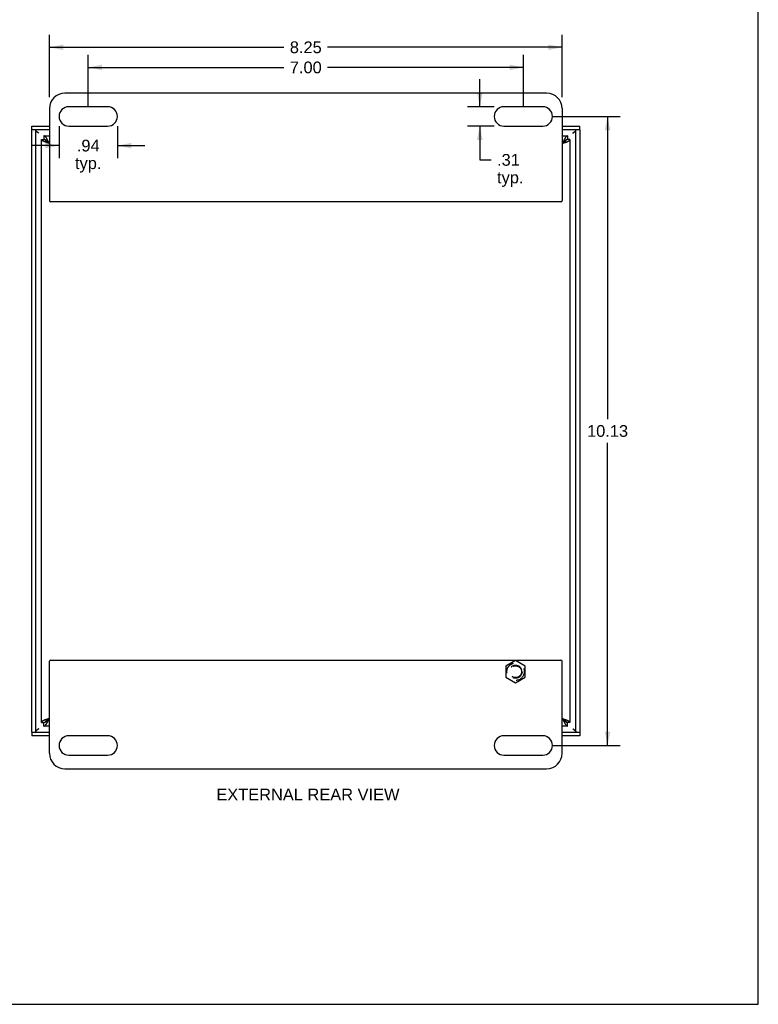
# Model space of a CAD drawing. Header units: inches. Extents: x 0 to 37.8, y 0 to 24.4.
# Tile 5 of 6: x 25.9 to 37.8, y 0 to 15.8. Entities that reach past the tile are written whole.
import ezdxf

# ---------------------------------------------------------------- set-up
doc = ezdxf.new("R2010")
doc.units = ezdxf.units.IN
doc.header["$LTSCALE"] = 2.077778
doc.header["$MEASUREMENT"] = 0
doc.linetypes.add('HIDDEN', pattern=[0.2, 0.1, -0.1])
doc.layers.get('0').update_dxf_attribs({"linetype": 'CONTINUOUS'})
for name, color, linetype in [('06___PRT_ALL_SURFS', 7, 'CONTINUOUS'), ('DEFAULT_2', 8, 'HIDDEN'), ('DIMENSIONS', 7, 'CONTINUOUS')]:
    doc.layers.add(name, color=color, linetype=linetype)
doc.styles.get("Standard").update_dxf_attribs({"font": 'arial.ttf'})
doc.dimstyles.new('DIMSTYLE_2', dxfattribs={"dimtxt": 0.188889, "dimasz": 0.222222, "dimexe": 0.09, "dimexo": 0.07, "dimgap": 0.0425, "dimtad": 0, "dimtih": 1, "dimtoh": 1, "dimzin": 4, "dimdsep": 46, "dimtxsty": 'Standard', "dimblk": '_FILLED', "dimblk1": '_FILLED', "dimblk2": '_FILLED', "dimcen": 0.09, "dimazin": 1, "dimtfac": 1, "dimtofl": 0, "dimtmove": 0, "dimatfit": 3, "dimldrblk": '_FILLED', "dimfxl": 0, "dimtolj": 1, "dimtzin": 4, "dimarcsym": 0})

# ---------------------------------------------------------------- blocks, each defined once
blk = doc.blocks.new('_FILLED')
at = {"color": 0, "linetype": 'ByBlock'}
blk.add_solid([(0, 0), (-1, 0.2), (-1, -0.2)], dxfattribs=at)
blk = doc.blocks.new('*D4')
at = {"layer": 'DIMENSIONS', "color": 2, "linetype": 'Continuous'}
for p, q in [((26.373, 14.603), (26.373, 15.603)), ((34.623, 14.603), (34.623, 15.603)), ((26.373, 15.403), (30.147, 15.403)), ((34.623, 15.403), (30.849, 15.403))]:
    blk.add_line(p, q, dxfattribs=at)
at = {"layer": 'DIMENSIONS', "color": 2, "linetype": 'Continuous', "xscale": 0.2222222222, "yscale": 0.2222222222, "zscale": 0.2222222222, "rotation": 180}
blk.add_blockref('_FILLED', (26.373, 15.403), dxfattribs=at)
at = {"layer": 'DIMENSIONS', "color": 2, "linetype": 'Continuous', "xscale": 0.2222222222, "yscale": 0.2222222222, "zscale": 0.2222222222}
blk.add_blockref('_FILLED', (34.623, 15.403), dxfattribs=at)
at = {"layer": 'DIMENSIONS', "color": 2, "linetype": 'Continuous', "insert": (30.498, 15.498), "char_height": 0.1889, "width": 0.5133, "attachment_point": 2, "line_spacing_factor": 0.9}
blk.add_mtext('8.25', dxfattribs=at)
blk = doc.blocks.new('*D5')
at = {"layer": 'DIMENSIONS', "color": 2, "linetype": 'Continuous'}
for p, q in [((26.529, 14.135), (26.529, 13.621)), ((27.467, 14.135), (27.467, 13.621)), ((26.529, 13.821), (26.085, 13.821)), ((27.467, 13.821), (27.911, 13.821))]:
    blk.add_line(p, q, dxfattribs=at)
at = {"layer": 'DIMENSIONS', "color": 2, "linetype": 'Continuous', "xscale": 0.2222222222, "yscale": 0.2222222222, "zscale": 0.2222222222}
blk.add_blockref('_FILLED', (26.529, 13.821), dxfattribs=at)
at = {"layer": 'DIMENSIONS', "color": 2, "linetype": 'Continuous', "xscale": 0.2222222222, "yscale": 0.2222222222, "zscale": 0.2222222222, "rotation": 180}
blk.add_blockref('_FILLED', (27.467, 13.821), dxfattribs=at)
at = {"layer": 'DIMENSIONS', "color": 2, "linetype": 'Continuous', "insert": (26.998, 13.916), "char_height": 0.1889, "width": 0.42482, "attachment_point": 2, "line_spacing_factor": 0.9}
blk.add_mtext('.94\\Ptyp.', dxfattribs=at)
blk = doc.blocks.new('*D6')
at = {"layer": 'DIMENSIONS', "color": 2, "linetype": 'Continuous'}
for p, q in [((33.298, 14.447), (33.298, 14.891)), ((33.53, 14.447), (33.098, 14.447)), ((33.53, 14.135), (33.098, 14.135)), ((33.298, 14.135), (33.298, 13.592)), ((33.298, 13.592), (33.481, 13.592))]:
    blk.add_line(p, q, dxfattribs=at)
at = {"layer": 'DIMENSIONS', "color": 2, "linetype": 'Continuous', "xscale": 0.2222222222, "yscale": 0.2222222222, "zscale": 0.2222222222}
for p, rotation in [((33.298, 14.447), 270), ((33.298, 14.135), 90)]:
    blk.add_blockref('_FILLED', p, dxfattribs=dict(at, rotation=rotation))
at = {"layer": 'DIMENSIONS', "color": 2, "linetype": 'Continuous', "insert": (33.575, 13.686), "char_height": 0.1889, "width": 0.42482, "attachment_point": 1, "line_spacing_factor": 0.9}
blk.add_mtext('.31\\Ptyp.', dxfattribs=at)
blk = doc.blocks.new('*D10')
at = {"layer": 'DIMENSIONS', "color": 2, "linetype": 'Continuous'}
for p, q in [((34.466, 14.291), (35.553, 14.291)), ((35.353, 14.291), (35.353, 9.417)), ((35.353, 4.166), (35.353, 9.039)), ((34.466, 4.166), (35.553, 4.166))]:
    blk.add_line(p, q, dxfattribs=at)
at = {"layer": 'DIMENSIONS', "color": 2, "linetype": 'Continuous', "xscale": 0.2222222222, "yscale": 0.2222222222, "zscale": 0.2222222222}
for p, rotation in [((35.353, 14.291), 90), ((35.353, 4.166), 270)]:
    blk.add_blockref('_FILLED', p, dxfattribs=dict(at, rotation=rotation))
at = {"layer": 'DIMENSIONS', "color": 2, "linetype": 'Continuous', "insert": (35.353, 9.323), "char_height": 0.1889, "width": 0.66006, "attachment_point": 2, "line_spacing_factor": 0.9}
blk.add_mtext('10.13', dxfattribs=at)
blk = doc.blocks.new('*D11')
at = {"layer": 'DIMENSIONS', "color": 2, "linetype": 'Continuous'}
for p, q in [((26.998, 14.446), (26.998, 15.28)), ((33.998, 14.446), (33.998, 15.28)), ((26.998, 15.08), (30.147, 15.08)), ((33.998, 15.08), (30.849, 15.08))]:
    blk.add_line(p, q, dxfattribs=at)
at = {"layer": 'DIMENSIONS', "color": 2, "linetype": 'Continuous', "xscale": 0.2222222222, "yscale": 0.2222222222, "zscale": 0.2222222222, "rotation": 180}
blk.add_blockref('_FILLED', (26.998, 15.08), dxfattribs=at)
at = {"layer": 'DIMENSIONS', "color": 2, "linetype": 'Continuous', "xscale": 0.2222222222, "yscale": 0.2222222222, "zscale": 0.2222222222}
blk.add_blockref('_FILLED', (33.998, 15.08), dxfattribs=at)
at = {"layer": 'DIMENSIONS', "color": 2, "linetype": 'Continuous', "insert": (30.498, 15.174), "char_height": 0.1889, "width": 0.5133, "attachment_point": 2, "line_spacing_factor": 0.9}
blk.add_mtext('7.00', dxfattribs=at)

msp = doc.modelspace()

# ---------------------------------------------------------------- linework, layer by layer
at = {"color": 7, "linetype": 'Continuous'}
for p, q in [((37.7778, 0), (37.7778, 24.4444)), ((26.0917, 14.0745), (26.0917, 14.1345)), ((34.9042, 14.0745), (34.9042, 14.1345)), ((26.3729, 14.0745), (26.0917, 14.0745)), ((26.1517, 14.0745), (26.1517, 4.382)), ((26.2849, 13.9783), (26.2849, 13.9183)), ((34.9042, 14.0745), (34.6229, 14.0745)), ((34.7109, 13.9783), (34.7109, 13.9183)), ((34.8442, 4.382), (34.8442, 14.0745)), ((26.2479, 13.9183), (26.2849, 13.9183)), ((26.3086, 13.9123), (26.3079, 13.9127)), ((26.3249, 13.8888), (26.3249, 13.9019)), ((26.3506, 13.8776), (26.3489, 13.8794)), ((26.3524, 13.8757), (26.3506, 13.8776)), ((26.3541, 13.8738), (26.3524, 13.8757)), ((26.3559, 13.866), (26.3536, 13.8675)), ((26.3558, 13.8719), (26.3541, 13.8738)), ((26.3575, 13.87), (26.3558, 13.8719)), ((26.3583, 13.8644), (26.3559, 13.866)), ((26.3601, 13.8671), (26.3575, 13.87)), ((26.3607, 13.8629), (26.3583, 13.8644)), ((26.3636, 13.8632), (26.3601, 13.8671)), ((26.3631, 13.8613), (26.3607, 13.8629)), ((26.3679, 13.8583), (26.3631, 13.8613)), ((26.3679, 13.8583), (26.3636, 13.8632)), ((34.634, 13.8651), (34.6279, 13.8583)), ((34.6279, 13.8583), (34.6327, 13.8613)), ((34.6327, 13.8613), (34.6363, 13.8637)), ((34.6366, 13.868), (34.634, 13.8651)), ((34.6363, 13.8637), (34.6387, 13.8652)), ((34.6383, 13.87), (34.6366, 13.868)), ((34.64, 13.8719), (34.6383, 13.87)), ((34.6387, 13.8652), (34.6411, 13.8667)), ((34.6417, 13.8738), (34.64, 13.8719)), ((34.6411, 13.8667), (34.6434, 13.8683)), ((34.6435, 13.8757), (34.6417, 13.8738)), ((34.6434, 13.8683), (34.6458, 13.8698)), ((34.6452, 13.8776), (34.6435, 13.8757)), ((34.6709, 13.9019), (34.6709, 13.8888)), ((34.6879, 13.9127), (34.6872, 13.9123)), ((34.7479, 13.9183), (34.7109, 13.9183)), ((26.3619, 4.5914), (26.3679, 4.5983)), ((26.3679, 4.5983), (26.3631, 4.5952)), ((34.6279, 4.5983), (34.6327, 4.5952)), ((34.6279, 4.5983), (34.6322, 4.5934)), ((26.2479, 4.5383), (26.2849, 4.5383)), ((26.2849, 4.4783), (26.2849, 4.5383)), ((26.3079, 4.5439), (26.3086, 4.5442)), ((26.3249, 4.5547), (26.3249, 4.5677)), ((26.3524, 4.5883), (26.3501, 4.5867)), ((26.3506, 4.579), (26.3524, 4.5808)), ((26.3547, 4.5898), (26.3524, 4.5883)), ((26.3524, 4.5808), (26.3541, 4.5827)), ((26.3541, 4.5827), (26.3558, 4.5846)), ((26.3571, 4.5913), (26.3547, 4.5898)), ((26.3558, 4.5846), (26.3575, 4.5866)), ((26.3595, 4.5929), (26.3571, 4.5913)), ((26.3575, 4.5866), (26.3593, 4.5885)), ((26.3593, 4.5885), (26.3619, 4.5914)), ((26.3631, 4.5952), (26.3595, 4.5929)), ((34.6322, 4.5934), (34.6357, 4.5895)), ((34.6327, 4.5952), (34.6351, 4.5937)), ((34.6351, 4.5937), (34.6375, 4.5921)), ((34.6357, 4.5895), (34.6383, 4.5866)), ((34.6375, 4.5921), (34.6399, 4.5906)), ((34.6383, 4.5866), (34.64, 4.5846)), ((34.6399, 4.5906), (34.6423, 4.589)), ((34.64, 4.5846), (34.6417, 4.5827)), ((34.6417, 4.5827), (34.6435, 4.5808)), ((34.6435, 4.5808), (34.6452, 4.579)), ((34.6452, 4.579), (34.6469, 4.5771)), ((34.6709, 4.5677), (34.6709, 4.5547)), ((34.6872, 4.5442), (34.6879, 4.5439)), ((34.7479, 4.5383), (34.7109, 4.5383)), ((34.7109, 4.4783), (34.7109, 4.5383)), ((26.0917, 4.382), (26.3729, 4.382)), ((26.0917, 4.382), (26.0917, 4.322)), ((34.6229, 4.382), (34.9042, 4.382)), ((34.9042, 4.382), (34.9042, 4.322)), ((0, 0), (37.7778, 0))]:
    msp.add_line(p, q, dxfattribs=at)
at = {"color": 3, "linetype": 'Continuous'}
for p, q in [((34.3729, 14.6658), (26.6229, 14.6658)), ((27.3104, 14.447), (26.6854, 14.447)), ((34.3104, 14.447), (33.6854, 14.447)), ((26.3729, 14.4158), (26.3729, 12.9358)), ((34.6229, 14.4158), (34.6229, 12.9358)), ((26.0917, 14.1345), (26.3729, 14.1345)), ((26.6854, 14.1345), (27.3104, 14.1345)), ((33.6854, 14.1345), (34.3104, 14.1345)), ((34.6229, 14.1345), (34.9042, 14.1345)), ((26.0917, 4.382), (26.0917, 14.0745)), ((26.2849, 13.9783), (26.3729, 13.9783)), ((34.6229, 13.9783), (34.7109, 13.9783)), ((34.9042, 14.0745), (34.9042, 4.382)), ((26.2479, 4.5383), (26.2479, 13.9183)), ((26.3301, 13.8705), (26.3265, 13.8717)), ((26.3338, 13.8693), (26.3301, 13.8705)), ((26.3375, 13.8681), (26.3338, 13.8693)), ((26.3412, 13.8668), (26.3375, 13.8681)), ((26.345, 13.8656), (26.3412, 13.8668)), ((26.3488, 13.8644), (26.345, 13.8656)), ((26.3526, 13.8632), (26.3488, 13.8644)), ((26.3541, 13.8893), (26.3524, 13.8931)), ((26.3583, 13.8613), (26.3526, 13.8632)), ((26.3558, 13.8855), (26.3541, 13.8893)), ((26.3575, 13.8817), (26.3558, 13.8855)), ((26.3593, 13.8778), (26.3575, 13.8817)), ((26.3679, 13.8583), (26.3583, 13.8613)), ((26.3619, 13.872), (26.3593, 13.8778)), ((26.3653, 13.8642), (26.3619, 13.872)), ((26.3679, 13.8583), (26.3653, 13.8642)), ((34.6331, 13.87), (34.6279, 13.8583)), ((34.6357, 13.8759), (34.6331, 13.87)), ((34.6374, 13.8797), (34.6357, 13.8759)), ((34.6392, 13.8836), (34.6374, 13.8797)), ((34.6409, 13.8874), (34.6392, 13.8836)), ((34.6394, 13.8619), (34.6471, 13.8644)), ((34.6471, 13.8644), (34.6527, 13.8662)), ((34.6527, 13.8662), (34.6565, 13.8675)), ((34.6565, 13.8675), (34.6602, 13.8687)), ((34.6602, 13.8687), (34.6639, 13.8699)), ((34.6639, 13.8699), (34.6675, 13.8711)), ((34.6675, 13.8711), (34.6712, 13.8723)), ((34.6712, 13.8723), (34.6747, 13.8736)), ((34.7479, 13.9183), (34.7479, 4.5383)), ((34.6029, 12.9158), (26.3929, 12.9158)), ((26.3729, 4.0408), (26.3729, 5.5208)), ((26.3929, 5.5408), (34.6029, 5.5408)), ((34.6229, 4.0408), (34.6229, 5.5208)), ((26.3627, 4.5865), (26.367, 4.5963)), ((26.367, 4.5963), (26.3679, 4.5983)), ((34.6279, 4.5983), (34.6298, 4.5977)), ((34.6279, 4.5983), (34.6305, 4.5924)), ((34.6298, 4.5977), (34.6375, 4.5952)), ((26.3729, 4.4783), (26.2849, 4.4783)), ((26.3247, 4.5842), (26.3211, 4.583)), ((26.3283, 4.5854), (26.3247, 4.5842)), ((26.3319, 4.5866), (26.3283, 4.5854)), ((26.3356, 4.5879), (26.3319, 4.5866)), ((26.3393, 4.5891), (26.3356, 4.5879)), ((26.3431, 4.5903), (26.3393, 4.5891)), ((26.3488, 4.5921), (26.3431, 4.5903)), ((26.3564, 4.5946), (26.3488, 4.5921)), ((26.3549, 4.5691), (26.3567, 4.5729)), ((26.3567, 4.5729), (26.3584, 4.5768)), ((26.3584, 4.5768), (26.3601, 4.5807)), ((26.3601, 4.5807), (26.3627, 4.5865)), ((34.7109, 4.4783), (34.6229, 4.4783)), ((34.6305, 4.5924), (34.634, 4.5846)), ((34.634, 4.5846), (34.6366, 4.5787)), ((34.6366, 4.5787), (34.6383, 4.5749)), ((34.6375, 4.5952), (34.6433, 4.5934)), ((34.6383, 4.5749), (34.64, 4.571)), ((34.64, 4.571), (34.6417, 4.5672)), ((34.6417, 4.5672), (34.6435, 4.5634)), ((34.6433, 4.5934), (34.6471, 4.5921)), ((34.6471, 4.5921), (34.6509, 4.5909)), ((34.6509, 4.5909), (34.6546, 4.5897)), ((34.6546, 4.5897), (34.6584, 4.5885)), ((34.6584, 4.5885), (34.6621, 4.5872)), ((34.6621, 4.5872), (34.6657, 4.586)), ((34.6657, 4.586), (34.6694, 4.5848)), ((26.3729, 4.322), (26.0917, 4.322)), ((27.3104, 4.322), (26.6854, 4.322)), ((34.3104, 4.322), (33.6854, 4.322)), ((34.9042, 4.322), (34.6229, 4.322)), ((26.6854, 4.0095), (27.3104, 4.0095)), ((33.6854, 4.0095), (34.3104, 4.0095)), ((26.6229, 3.7908), (34.3729, 3.7908))]:
    msp.add_line(p, q, dxfattribs=at)
at = {"color": 7, "linetype": 'Continuous'}
for points in [[(26.1694, 14.0463), (26.1669, 14.0485), (26.1646, 14.0507), (26.1624, 14.0529), (26.1604, 14.055), (26.1586, 14.0572), (26.157, 14.0593), (26.1556, 14.0615), (26.1544, 14.0637), (26.1534, 14.0658), (26.1527, 14.068), (26.1521, 14.0702), (26.1518, 14.0724), (26.1517, 14.0745)], [(26.1685, 14.0472), (26.1701, 14.0461), (26.1738, 14.0437), (26.1775, 14.0412), (26.1813, 14.0386), (26.185, 14.036), (26.1887, 14.0333), (26.1925, 14.0307), (26.1962, 14.028), (26.1999, 14.0252), (26.2037, 14.0225)], [(26.2037, 14.0225), (26.2003, 14.0247), (26.1969, 14.0268), (26.1935, 14.029), (26.1902, 14.0312), (26.1869, 14.0334), (26.1837, 14.0355), (26.1807, 14.0377), (26.1777, 14.0398), (26.1748, 14.042), (26.172, 14.0442), (26.1694, 14.0463)], [(34.7922, 14.0225), (34.7959, 14.0252), (34.7996, 14.028), (34.8034, 14.0307), (34.8071, 14.0333), (34.8108, 14.036), (34.8146, 14.0386), (34.8183, 14.0412), (34.822, 14.0437), (34.8258, 14.0461), (34.8274, 14.0472)], [(34.7922, 14.0225), (34.7955, 14.0247), (34.7989, 14.0268), (34.8023, 14.029), (34.8056, 14.0312), (34.8089, 14.0334), (34.8121, 14.0355), (34.8152, 14.0377), (34.8182, 14.0398), (34.821, 14.042), (34.8238, 14.0442), (34.8264, 14.0463)], [(34.8264, 14.0463), (34.8289, 14.0485), (34.8313, 14.0507), (34.8334, 14.0529), (34.8354, 14.055), (34.8372, 14.0572), (34.8388, 14.0593), (34.8402, 14.0615), (34.8414, 14.0637), (34.8424, 14.0658), (34.8432, 14.068), (34.8437, 14.0702), (34.8441, 14.0724), (34.8442, 14.0745)], [(26.3079, 13.9127), (26.3074, 13.9129), (26.3065, 13.9133), (26.3057, 13.9137), (26.3048, 13.9141), (26.3039, 13.9144), (26.3031, 13.9148), (26.3022, 13.9151), (26.3013, 13.9154), (26.3005, 13.9157), (26.2996, 13.916), (26.2987, 13.9162), (26.2979, 13.9165), (26.297, 13.9167), (26.2962, 13.9169), (26.2953, 13.9171), (26.2944, 13.9173), (26.2936, 13.9175), (26.2927, 13.9176), (26.2918, 13.9178), (26.291, 13.9179), (26.2901, 13.918), (26.2892, 13.9181), (26.2884, 13.9181), (26.2875, 13.9182), (26.2866, 13.9182), (26.2858, 13.9183), (26.2849, 13.9183)], [(26.3489, 13.8794), (26.348, 13.8803), (26.3472, 13.8812), (26.3463, 13.8821), (26.3454, 13.883), (26.3446, 13.8839), (26.3437, 13.8848), (26.3428, 13.8857), (26.342, 13.8865), (26.3411, 13.8874), (26.3402, 13.8883), (26.3394, 13.8891), (26.3385, 13.89), (26.3377, 13.8908), (26.3368, 13.8916), (26.3359, 13.8924), (26.3351, 13.8932), (26.3342, 13.894), (26.3333, 13.8948), (26.3325, 13.8956), (26.3316, 13.8963), (26.3307, 13.8971), (26.3299, 13.8978), (26.329, 13.8986), (26.3281, 13.8993), (26.3273, 13.9), (26.3264, 13.9007), (26.3255, 13.9014), (26.3247, 13.9021), (26.3238, 13.9027), (26.323, 13.9034), (26.3221, 13.904), (26.3212, 13.9046), (26.3204, 13.9053), (26.3195, 13.9059), (26.3186, 13.9065), (26.3178, 13.907), (26.3169, 13.9076), (26.316, 13.9082), (26.3152, 13.9087), (26.3143, 13.9092), (26.3134, 13.9097), (26.3126, 13.9102), (26.3117, 13.9107), (26.3109, 13.9112), (26.31, 13.9116), (26.3091, 13.9121), (26.3086, 13.9123)], [(26.3536, 13.8675), (26.3512, 13.869), (26.3501, 13.8698), (26.3489, 13.8706), (26.3478, 13.8713), (26.3466, 13.8721), (26.3455, 13.8729), (26.3444, 13.8737), (26.3433, 13.8744), (26.3422, 13.8752), (26.3411, 13.876), (26.34, 13.8767), (26.339, 13.8775), (26.3379, 13.8783), (26.3369, 13.879), (26.3358, 13.8798), (26.3348, 13.8806), (26.3338, 13.8813), (26.3328, 13.8821), (26.3319, 13.8829), (26.3309, 13.8837), (26.33, 13.8844), (26.329, 13.8852), (26.3281, 13.886), (26.3272, 13.8867), (26.3263, 13.8875), (26.3255, 13.8883), (26.3246, 13.889), (26.3238, 13.8898), (26.323, 13.8906), (26.3222, 13.8913), (26.3214, 13.8921), (26.3207, 13.8929), (26.3199, 13.8937), (26.3192, 13.8944), (26.3185, 13.8952), (26.3179, 13.896), (26.3172, 13.8967), (26.3166, 13.8975), (26.316, 13.8983), (26.3154, 13.899), (26.3148, 13.8998), (26.3142, 13.9006), (26.3137, 13.9013), (26.3132, 13.9021), (26.3127, 13.9029), (26.3123, 13.9037), (26.3118, 13.9044), (26.3114, 13.9052), (26.311, 13.906), (26.3106, 13.9067), (26.3103, 13.9075), (26.31, 13.9083), (26.3097, 13.909), (26.3094, 13.9098), (26.3091, 13.9106), (26.3089, 13.9113), (26.3087, 13.9121), (26.3086, 13.9123)], [(34.6872, 13.9123), (34.6867, 13.9121), (34.6858, 13.9116), (34.685, 13.9112), (34.6841, 13.9107), (34.6832, 13.9102), (34.6824, 13.9097), (34.6815, 13.9092), (34.6807, 13.9087), (34.6798, 13.9082), (34.6789, 13.9076), (34.6781, 13.907), (34.6772, 13.9065), (34.6763, 13.9059), (34.6755, 13.9053), (34.6746, 13.9046), (34.6737, 13.904), (34.6729, 13.9034), (34.672, 13.9027), (34.6711, 13.9021), (34.6703, 13.9014), (34.6694, 13.9007), (34.6685, 13.9), (34.6677, 13.8993), (34.6668, 13.8986), (34.666, 13.8978), (34.6651, 13.8971), (34.6642, 13.8963), (34.6634, 13.8956), (34.6625, 13.8948), (34.6616, 13.894), (34.6608, 13.8932), (34.6599, 13.8924), (34.659, 13.8916), (34.6582, 13.8908), (34.6573, 13.89), (34.6564, 13.8891), (34.6556, 13.8883), (34.6547, 13.8874), (34.6539, 13.8865), (34.653, 13.8857), (34.6521, 13.8848), (34.6513, 13.8839), (34.6504, 13.883), (34.6495, 13.8821), (34.6487, 13.8812), (34.6478, 13.8803), (34.6469, 13.8794), (34.6452, 13.8776)], [(34.6458, 13.8698), (34.6469, 13.8706), (34.6481, 13.8713), (34.6492, 13.8721), (34.6503, 13.8729), (34.6514, 13.8737), (34.6525, 13.8744), (34.6536, 13.8752), (34.6547, 13.876), (34.6558, 13.8767), (34.6569, 13.8775), (34.6579, 13.8783), (34.659, 13.879), (34.66, 13.8798), (34.661, 13.8806), (34.662, 13.8813), (34.663, 13.8821), (34.664, 13.8829), (34.6649, 13.8837), (34.6659, 13.8844), (34.6668, 13.8852), (34.6677, 13.886), (34.6686, 13.8867), (34.6695, 13.8875), (34.6703, 13.8883), (34.6712, 13.889), (34.672, 13.8898), (34.6728, 13.8906), (34.6736, 13.8913), (34.6744, 13.8921), (34.6751, 13.8929), (34.6759, 13.8937), (34.6766, 13.8944), (34.6773, 13.8952), (34.678, 13.896), (34.6786, 13.8967), (34.6793, 13.8975), (34.6799, 13.8983), (34.6805, 13.899), (34.681, 13.8998), (34.6816, 13.9006), (34.6821, 13.9013), (34.6826, 13.9021), (34.6831, 13.9029), (34.6836, 13.9037), (34.684, 13.9044), (34.6844, 13.9052), (34.6848, 13.906), (34.6852, 13.9067), (34.6855, 13.9075), (34.6859, 13.9083), (34.6862, 13.909), (34.6864, 13.9098), (34.6867, 13.9106), (34.6869, 13.9113), (34.6871, 13.9121), (34.6872, 13.9123)], [(34.7109, 13.9183), (34.71, 13.9183), (34.7092, 13.9182), (34.7083, 13.9182), (34.7075, 13.9181), (34.7066, 13.9181), (34.7057, 13.918), (34.7049, 13.9179), (34.704, 13.9178), (34.7031, 13.9176), (34.7023, 13.9175), (34.7014, 13.9173), (34.7005, 13.9171), (34.6997, 13.9169), (34.6988, 13.9167), (34.6979, 13.9165), (34.6971, 13.9162), (34.6962, 13.916), (34.6954, 13.9157), (34.6945, 13.9154), (34.6936, 13.9151), (34.6928, 13.9148), (34.6919, 13.9144), (34.691, 13.9141), (34.6902, 13.9137), (34.6893, 13.9133), (34.6884, 13.9129), (34.6879, 13.9127)], [(26.2849, 4.5383), (26.2858, 4.5383), (26.2866, 4.5383), (26.2875, 4.5383), (26.2884, 4.5384), (26.2892, 4.5385), (26.2901, 4.5386), (26.291, 4.5387), (26.2918, 4.5388), (26.2927, 4.5389), (26.2936, 4.5391), (26.2944, 4.5392), (26.2953, 4.5394), (26.2962, 4.5396), (26.297, 4.5398), (26.2979, 4.5401), (26.2987, 4.5403), (26.2996, 4.5406), (26.3005, 4.5408), (26.3013, 4.5411), (26.3022, 4.5415), (26.3031, 4.5418), (26.3039, 4.5421), (26.3048, 4.5425), (26.3057, 4.5428), (26.3065, 4.5432), (26.3074, 4.5436), (26.3079, 4.5439)], [(26.3501, 4.5867), (26.3489, 4.586), (26.3478, 4.5852), (26.3466, 4.5844), (26.3455, 4.5837), (26.3444, 4.5829), (26.3433, 4.5821), (26.3422, 4.5813), (26.3411, 4.5806), (26.34, 4.5798), (26.339, 4.579), (26.3379, 4.5783), (26.3369, 4.5775), (26.3358, 4.5767), (26.3348, 4.576), (26.3338, 4.5752), (26.3328, 4.5744), (26.3319, 4.5737), (26.3309, 4.5729), (26.33, 4.5721), (26.329, 4.5713), (26.3281, 4.5706), (26.3272, 4.5698), (26.3263, 4.569), (26.3255, 4.5683), (26.3246, 4.5675), (26.3238, 4.5667), (26.323, 4.566), (26.3222, 4.5652), (26.3214, 4.5644), (26.3207, 4.5637), (26.3199, 4.5629), (26.3192, 4.5621), (26.3185, 4.5613), (26.3179, 4.5606), (26.3172, 4.5598), (26.3166, 4.559), (26.316, 4.5583), (26.3154, 4.5575), (26.3148, 4.5567), (26.3142, 4.556), (26.3137, 4.5552), (26.3132, 4.5544), (26.3127, 4.5537), (26.3123, 4.5529), (26.3118, 4.5521), (26.3114, 4.5513), (26.311, 4.5506), (26.3106, 4.5498), (26.3103, 4.549), (26.31, 4.5483), (26.3097, 4.5475), (26.3094, 4.5467), (26.3091, 4.546), (26.3089, 4.5452), (26.3087, 4.5444), (26.3086, 4.5442)], [(26.3086, 4.5442), (26.3091, 4.5445), (26.31, 4.5449), (26.3109, 4.5454), (26.3117, 4.5458), (26.3126, 4.5463), (26.3134, 4.5468), (26.3143, 4.5473), (26.3152, 4.5478), (26.316, 4.5484), (26.3169, 4.5489), (26.3178, 4.5495), (26.3186, 4.5501), (26.3195, 4.5507), (26.3204, 4.5513), (26.3212, 4.5519), (26.3221, 4.5525), (26.323, 4.5532), (26.3238, 4.5538), (26.3247, 4.5545), (26.3255, 4.5552), (26.3264, 4.5558), (26.3273, 4.5565), (26.3281, 4.5573), (26.329, 4.558), (26.3299, 4.5587), (26.3307, 4.5594), (26.3316, 4.5602), (26.3325, 4.561), (26.3333, 4.5617), (26.3342, 4.5625), (26.3351, 4.5633), (26.3359, 4.5641), (26.3368, 4.5649), (26.3377, 4.5658), (26.3385, 4.5666), (26.3394, 4.5674), (26.3402, 4.5683), (26.3411, 4.5691), (26.342, 4.57), (26.3428, 4.5709), (26.3437, 4.5717), (26.3446, 4.5726), (26.3454, 4.5735), (26.3463, 4.5744), (26.3472, 4.5753), (26.348, 4.5762), (26.3489, 4.5771), (26.3506, 4.579)], [(34.6423, 4.589), (34.6446, 4.5875), (34.6458, 4.5867), (34.6469, 4.586), (34.6481, 4.5852), (34.6492, 4.5844), (34.6503, 4.5837), (34.6514, 4.5829), (34.6525, 4.5821), (34.6536, 4.5813), (34.6547, 4.5806), (34.6558, 4.5798), (34.6569, 4.579), (34.6579, 4.5783), (34.659, 4.5775), (34.66, 4.5767), (34.661, 4.576), (34.662, 4.5752), (34.663, 4.5744), (34.664, 4.5737), (34.6649, 4.5729), (34.6659, 4.5721), (34.6668, 4.5713), (34.6677, 4.5706), (34.6686, 4.5698), (34.6695, 4.569), (34.6703, 4.5683), (34.6712, 4.5675), (34.672, 4.5667), (34.6728, 4.566), (34.6736, 4.5652), (34.6744, 4.5644), (34.6751, 4.5637), (34.6759, 4.5629), (34.6766, 4.5621), (34.6773, 4.5613), (34.678, 4.5606), (34.6786, 4.5598), (34.6793, 4.559), (34.6799, 4.5583), (34.6805, 4.5575), (34.681, 4.5567), (34.6816, 4.556), (34.6821, 4.5552), (34.6826, 4.5544), (34.6831, 4.5537), (34.6836, 4.5529), (34.684, 4.5521), (34.6844, 4.5513), (34.6848, 4.5506), (34.6852, 4.5498), (34.6855, 4.549), (34.6859, 4.5483), (34.6862, 4.5475), (34.6864, 4.5467), (34.6867, 4.546), (34.6869, 4.5452), (34.6871, 4.5444), (34.6872, 4.5442)], [(34.6469, 4.5771), (34.6478, 4.5762), (34.6487, 4.5753), (34.6495, 4.5744), (34.6504, 4.5735), (34.6513, 4.5726), (34.6521, 4.5717), (34.653, 4.5709), (34.6539, 4.57), (34.6547, 4.5691), (34.6556, 4.5683), (34.6564, 4.5674), (34.6573, 4.5666), (34.6582, 4.5658), (34.659, 4.5649), (34.6599, 4.5641), (34.6608, 4.5633), (34.6616, 4.5625), (34.6625, 4.5617), (34.6634, 4.561), (34.6642, 4.5602), (34.6651, 4.5594), (34.666, 4.5587), (34.6668, 4.558), (34.6677, 4.5573), (34.6685, 4.5565), (34.6694, 4.5558), (34.6703, 4.5552), (34.6711, 4.5545), (34.672, 4.5538), (34.6729, 4.5532), (34.6737, 4.5525), (34.6746, 4.5519), (34.6755, 4.5513), (34.6763, 4.5507), (34.6772, 4.5501), (34.6781, 4.5495), (34.6789, 4.5489), (34.6798, 4.5484), (34.6807, 4.5478), (34.6815, 4.5473), (34.6824, 4.5468), (34.6832, 4.5463), (34.6841, 4.5458), (34.685, 4.5454), (34.6858, 4.5449), (34.6867, 4.5445), (34.6872, 4.5442)], [(34.6879, 4.5439), (34.6884, 4.5436), (34.6893, 4.5432), (34.6902, 4.5428), (34.691, 4.5425), (34.6919, 4.5421), (34.6928, 4.5418), (34.6936, 4.5415), (34.6945, 4.5411), (34.6954, 4.5408), (34.6962, 4.5406), (34.6971, 4.5403), (34.6979, 4.5401), (34.6988, 4.5398), (34.6997, 4.5396), (34.7005, 4.5394), (34.7014, 4.5392), (34.7023, 4.5391), (34.7031, 4.5389), (34.704, 4.5388), (34.7049, 4.5387), (34.7057, 4.5386), (34.7066, 4.5385), (34.7075, 4.5384), (34.7083, 4.5383), (34.7092, 4.5383), (34.71, 4.5383), (34.7109, 4.5383)], [(26.1694, 4.4102), (26.1669, 4.408), (26.1646, 4.4058), (26.1624, 4.4037), (26.1604, 4.4015), (26.1586, 4.3993), (26.157, 4.3972), (26.1556, 4.395), (26.1544, 4.3929), (26.1534, 4.3907), (26.1527, 4.3885), (26.1521, 4.3863), (26.1518, 4.3842), (26.1517, 4.382)], [(26.2037, 4.434), (26.1999, 4.4313), (26.1962, 4.4286), (26.1925, 4.4259), (26.1887, 4.4232), (26.185, 4.4206), (26.1813, 4.4179), (26.1775, 4.4154), (26.1738, 4.4129), (26.1701, 4.4104), (26.1685, 4.4094)], [(26.2037, 4.434), (26.2003, 4.4319), (26.1969, 4.4297), (26.1935, 4.4275), (26.1902, 4.4253), (26.1869, 4.4232), (26.1837, 4.421), (26.1807, 4.4188), (26.1777, 4.4167), (26.1748, 4.4145), (26.172, 4.4124), (26.1694, 4.4102)], [(34.7922, 4.434), (34.7955, 4.4319), (34.7989, 4.4297), (34.8023, 4.4275), (34.8056, 4.4253), (34.8089, 4.4232), (34.8121, 4.421), (34.8152, 4.4188), (34.8182, 4.4167), (34.821, 4.4145), (34.8238, 4.4124), (34.8264, 4.4102)], [(34.8274, 4.4094), (34.8258, 4.4104), (34.822, 4.4129), (34.8183, 4.4154), (34.8146, 4.4179), (34.8108, 4.4206), (34.8071, 4.4232), (34.8034, 4.4259), (34.7996, 4.4286), (34.7959, 4.4313), (34.7922, 4.434)], [(34.8264, 4.4102), (34.8289, 4.408), (34.8313, 4.4058), (34.8334, 4.4037), (34.8354, 4.4015), (34.8372, 4.3993), (34.8388, 4.3972), (34.8402, 4.395), (34.8414, 4.3929), (34.8424, 4.3907), (34.8432, 4.3885), (34.8437, 4.3863), (34.8441, 4.3842), (34.8442, 4.382)]]:
    msp.add_lwpolyline(points, dxfattribs=at)
at = {"color": 3, "linetype": 'Continuous'}
for points in [[(26.3524, 13.8931), (26.3515, 13.895), (26.3506, 13.8968), (26.3498, 13.8987), (26.3489, 13.9005), (26.348, 13.9024), (26.3472, 13.9042), (26.3463, 13.906), (26.3454, 13.9078), (26.3446, 13.9096), (26.3437, 13.9113), (26.3428, 13.9131), (26.342, 13.9148), (26.3411, 13.9166), (26.3402, 13.9183), (26.3394, 13.92), (26.3385, 13.9216), (26.3377, 13.9233), (26.3368, 13.9249), (26.3359, 13.9266), (26.3351, 13.9282), (26.3342, 13.9297), (26.3333, 13.9313), (26.3325, 13.9329), (26.3316, 13.9344), (26.3307, 13.9359), (26.3299, 13.9374), (26.329, 13.9389), (26.3281, 13.9403), (26.3273, 13.9417), (26.3264, 13.9431), (26.3255, 13.9445), (26.3247, 13.9459), (26.3238, 13.9472), (26.323, 13.9485), (26.3221, 13.9498), (26.3212, 13.951), (26.3204, 13.9523), (26.3195, 13.9535), (26.3186, 13.9547), (26.3178, 13.9558), (26.3169, 13.9569), (26.316, 13.958), (26.3152, 13.9591), (26.3143, 13.9602), (26.3134, 13.9612), (26.3126, 13.9622), (26.3117, 13.9632), (26.3109, 13.9641), (26.31, 13.965), (26.3091, 13.9659), (26.3083, 13.9667), (26.3074, 13.9676), (26.3065, 13.9684), (26.3057, 13.9691), (26.3048, 13.9699), (26.3039, 13.9706), (26.3031, 13.9713), (26.3022, 13.9719), (26.3013, 13.9725), (26.3005, 13.9731), (26.2996, 13.9737), (26.2987, 13.9742), (26.2979, 13.9747), (26.297, 13.9751), (26.2962, 13.9756), (26.2953, 13.976), (26.2944, 13.9763), (26.2936, 13.9767), (26.2927, 13.977), (26.2918, 13.9772), (26.291, 13.9775), (26.2901, 13.9777), (26.2892, 13.9779), (26.2884, 13.978), (26.2875, 13.9781), (26.2866, 13.9782), (26.2858, 13.9783), (26.2849, 13.9783)], [(34.7109, 13.9783), (34.71, 13.9783), (34.7092, 13.9782), (34.7083, 13.9781), (34.7075, 13.978), (34.7066, 13.9779), (34.7057, 13.9777), (34.7049, 13.9775), (34.704, 13.9772), (34.7031, 13.977), (34.7023, 13.9767), (34.7014, 13.9763), (34.7005, 13.976), (34.6997, 13.9756), (34.6988, 13.9751), (34.6979, 13.9747), (34.6971, 13.9742), (34.6962, 13.9737), (34.6954, 13.9731), (34.6945, 13.9725), (34.6936, 13.9719), (34.6928, 13.9713), (34.6919, 13.9706), (34.691, 13.9699), (34.6902, 13.9691), (34.6893, 13.9684), (34.6884, 13.9676), (34.6876, 13.9667), (34.6867, 13.9659), (34.6858, 13.965), (34.685, 13.9641), (34.6841, 13.9632), (34.6832, 13.9622), (34.6824, 13.9612), (34.6815, 13.9602), (34.6807, 13.9591), (34.6798, 13.958), (34.6789, 13.9569), (34.6781, 13.9558), (34.6772, 13.9547), (34.6763, 13.9535), (34.6755, 13.9523), (34.6746, 13.951), (34.6737, 13.9498), (34.6729, 13.9485), (34.672, 13.9472), (34.6711, 13.9458), (34.6703, 13.9445), (34.6694, 13.9431), (34.6685, 13.9417), (34.6677, 13.9403), (34.6668, 13.9389), (34.666, 13.9374), (34.6651, 13.9359), (34.6642, 13.9344), (34.6634, 13.9329), (34.6625, 13.9313), (34.6616, 13.9297), (34.6608, 13.9282), (34.6599, 13.9266), (34.659, 13.9249), (34.6582, 13.9233), (34.6573, 13.9216), (34.6564, 13.92), (34.6556, 13.9183), (34.6547, 13.9166), (34.6539, 13.9148), (34.653, 13.9131), (34.6521, 13.9113), (34.6513, 13.9096), (34.6504, 13.9078), (34.6495, 13.906), (34.6487, 13.9042), (34.6478, 13.9024), (34.6469, 13.9005), (34.6461, 13.8987), (34.6452, 13.8968), (34.6443, 13.895), (34.6435, 13.8931), (34.6426, 13.8912), (34.6409, 13.8874)], [(26.3265, 13.8717), (26.3229, 13.873), (26.3211, 13.8736), (26.3193, 13.8742), (26.3176, 13.8748), (26.3158, 13.8754), (26.3141, 13.876), (26.3124, 13.8766), (26.3107, 13.8772), (26.309, 13.8779), (26.3074, 13.8785), (26.3057, 13.8791), (26.3041, 13.8797), (26.3024, 13.8803), (26.3008, 13.8809), (26.2993, 13.8815), (26.2977, 13.8821), (26.2961, 13.8828), (26.2946, 13.8834), (26.2931, 13.884), (26.2916, 13.8846), (26.2901, 13.8852), (26.2887, 13.8858), (26.2872, 13.8864), (26.2858, 13.887), (26.2844, 13.8877), (26.2831, 13.8883), (26.2817, 13.8889), (26.2804, 13.8895), (26.2791, 13.8901), (26.2778, 13.8907), (26.2765, 13.8913), (26.2753, 13.8919), (26.2741, 13.8926), (26.2729, 13.8932), (26.2717, 13.8938), (26.2706, 13.8944), (26.2695, 13.895), (26.2684, 13.8956), (26.2673, 13.8962), (26.2663, 13.8968), (26.2653, 13.8975), (26.2643, 13.8981), (26.2634, 13.8987), (26.2624, 13.8993), (26.2615, 13.8999), (26.2606, 13.9005), (26.2598, 13.9011), (26.259, 13.9017), (26.2582, 13.9023), (26.2574, 13.903), (26.2567, 13.9036), (26.256, 13.9042), (26.2553, 13.9048), (26.2546, 13.9054), (26.254, 13.906), (26.2534, 13.9066), (26.2529, 13.9072), (26.2523, 13.9079), (26.2518, 13.9085), (26.2514, 13.9091), (26.2509, 13.9097), (26.2505, 13.9103), (26.2501, 13.9109), (26.2498, 13.9115), (26.2495, 13.9121), (26.2492, 13.9128), (26.2489, 13.9134), (26.2487, 13.914), (26.2485, 13.9146), (26.2483, 13.9152), (26.2482, 13.9158), (26.2481, 13.9164), (26.248, 13.917), (26.2479, 13.9177), (26.2479, 13.9183)], [(34.6279, 13.8583), (34.6298, 13.8589), (34.6394, 13.8619)], [(34.6747, 13.8736), (34.6765, 13.8742), (34.6782, 13.8748), (34.68, 13.8754), (34.6817, 13.876), (34.6834, 13.8766), (34.6851, 13.8772), (34.6868, 13.8779), (34.6885, 13.8785), (34.6901, 13.8791), (34.6918, 13.8797), (34.6934, 13.8803), (34.695, 13.8809), (34.6966, 13.8815), (34.6981, 13.8821), (34.6997, 13.8828), (34.7012, 13.8834), (34.7027, 13.884), (34.7042, 13.8846), (34.7057, 13.8852), (34.7072, 13.8858), (34.7086, 13.8864), (34.71, 13.887), (34.7114, 13.8877), (34.7128, 13.8883), (34.7141, 13.8889), (34.7154, 13.8895), (34.7167, 13.8901), (34.718, 13.8907), (34.7193, 13.8913), (34.7205, 13.8919), (34.7217, 13.8926), (34.7229, 13.8932), (34.7241, 13.8938), (34.7252, 13.8944), (34.7263, 13.895), (34.7274, 13.8956), (34.7285, 13.8962), (34.7295, 13.8968), (34.7305, 13.8975), (34.7315, 13.8981), (34.7325, 13.8987), (34.7334, 13.8993), (34.7343, 13.8999), (34.7352, 13.9005), (34.736, 13.9011), (34.7369, 13.9017), (34.7376, 13.9023), (34.7384, 13.903), (34.7391, 13.9036), (34.7399, 13.9042), (34.7405, 13.9048), (34.7412, 13.9054), (34.7418, 13.906), (34.7424, 13.9066), (34.743, 13.9072), (34.7435, 13.9079), (34.744, 13.9085), (34.7445, 13.9091), (34.7449, 13.9097), (34.7453, 13.9103), (34.7457, 13.9109), (34.7461, 13.9115), (34.7464, 13.9121), (34.7467, 13.9128), (34.7469, 13.9134), (34.7472, 13.914), (34.7474, 13.9146), (34.7475, 13.9152), (34.7477, 13.9158), (34.7478, 13.9164), (34.7479, 13.917), (34.7479, 13.9177), (34.7479, 13.9183)], [(26.3679, 4.5983), (26.366, 4.5977), (26.3564, 4.5946)], [(26.3211, 4.583), (26.3193, 4.5823), (26.3176, 4.5817), (26.3158, 4.5811), (26.3141, 4.5805), (26.3124, 4.5799), (26.3107, 4.5793), (26.309, 4.5787), (26.3074, 4.5781), (26.3057, 4.5775), (26.3041, 4.5768), (26.3024, 4.5762), (26.3008, 4.5756), (26.2993, 4.575), (26.2977, 4.5744), (26.2961, 4.5738), (26.2946, 4.5732), (26.2931, 4.5726), (26.2916, 4.5719), (26.2901, 4.5713), (26.2887, 4.5707), (26.2872, 4.5701), (26.2858, 4.5695), (26.2844, 4.5689), (26.2831, 4.5683), (26.2817, 4.5677), (26.2804, 4.567), (26.2791, 4.5664), (26.2778, 4.5658), (26.2765, 4.5652), (26.2753, 4.5646), (26.2741, 4.564), (26.2729, 4.5634), (26.2717, 4.5628), (26.2706, 4.5621), (26.2695, 4.5615), (26.2684, 4.5609), (26.2673, 4.5603), (26.2663, 4.5597), (26.2653, 4.5591), (26.2643, 4.5585), (26.2634, 4.5579), (26.2624, 4.5572), (26.2615, 4.5566), (26.2606, 4.556), (26.2598, 4.5554), (26.259, 4.5548), (26.2582, 4.5542), (26.2574, 4.5536), (26.2567, 4.553), (26.256, 4.5523), (26.2553, 4.5517), (26.2546, 4.5511), (26.254, 4.5505), (26.2534, 4.5499), (26.2529, 4.5493), (26.2523, 4.5487), (26.2518, 4.5481), (26.2514, 4.5475), (26.2509, 4.5468), (26.2505, 4.5462), (26.2501, 4.5456), (26.2498, 4.545), (26.2495, 4.5444), (26.2492, 4.5438), (26.2489, 4.5432), (26.2487, 4.5426), (26.2485, 4.5419), (26.2483, 4.5413), (26.2482, 4.5407), (26.2481, 4.5401), (26.248, 4.5395), (26.2479, 4.5389), (26.2479, 4.5383)], [(26.2849, 4.4783), (26.2858, 4.4783), (26.2866, 4.4783), (26.2875, 4.4784), (26.2884, 4.4785), (26.2892, 4.4787), (26.2901, 4.4788), (26.291, 4.4791), (26.2918, 4.4793), (26.2927, 4.4796), (26.2936, 4.4799), (26.2944, 4.4802), (26.2953, 4.4806), (26.2962, 4.481), (26.297, 4.4814), (26.2979, 4.4819), (26.2987, 4.4824), (26.2996, 4.4829), (26.3005, 4.4834), (26.3013, 4.484), (26.3022, 4.4846), (26.3031, 4.4853), (26.3039, 4.486), (26.3048, 4.4867), (26.3057, 4.4874), (26.3065, 4.4882), (26.3074, 4.489), (26.3083, 4.4898), (26.3091, 4.4906), (26.31, 4.4915), (26.3109, 4.4924), (26.3117, 4.4934), (26.3126, 4.4943), (26.3134, 4.4953), (26.3143, 4.4964), (26.3152, 4.4974), (26.316, 4.4985), (26.3169, 4.4996), (26.3178, 4.5007), (26.3186, 4.5019), (26.3195, 4.5031), (26.3204, 4.5043), (26.3212, 4.5055), (26.3221, 4.5068), (26.323, 4.508), (26.3238, 4.5094), (26.3247, 4.5107), (26.3255, 4.512), (26.3264, 4.5134), (26.3273, 4.5148), (26.3281, 4.5162), (26.329, 4.5177), (26.3299, 4.5191), (26.3307, 4.5206), (26.3316, 4.5221), (26.3325, 4.5237), (26.3333, 4.5252), (26.3342, 4.5268), (26.3351, 4.5284), (26.3359, 4.53), (26.3368, 4.5316), (26.3377, 4.5332), (26.3385, 4.5349), (26.3394, 4.5366), (26.3402, 4.5383), (26.3411, 4.54), (26.342, 4.5417), (26.3428, 4.5434), (26.3437, 4.5452), (26.3446, 4.547), (26.3454, 4.5487), (26.3463, 4.5505), (26.3472, 4.5523), (26.348, 4.5542), (26.3489, 4.556), (26.3498, 4.5578), (26.3506, 4.5597), (26.3515, 4.5616), (26.3524, 4.5634), (26.3532, 4.5653), (26.3549, 4.5691)], [(34.6435, 4.5634), (34.6443, 4.5616), (34.6452, 4.5597), (34.6461, 4.5578), (34.6469, 4.556), (34.6478, 4.5542), (34.6487, 4.5523), (34.6495, 4.5505), (34.6504, 4.5487), (34.6513, 4.547), (34.6521, 4.5452), (34.653, 4.5434), (34.6539, 4.5417), (34.6547, 4.54), (34.6556, 4.5383), (34.6564, 4.5366), (34.6573, 4.5349), (34.6582, 4.5332), (34.659, 4.5316), (34.6599, 4.53), (34.6608, 4.5284), (34.6616, 4.5268), (34.6625, 4.5252), (34.6634, 4.5237), (34.6642, 4.5221), (34.6651, 4.5206), (34.666, 4.5191), (34.6668, 4.5177), (34.6677, 4.5162), (34.6685, 4.5148), (34.6694, 4.5134), (34.6703, 4.512), (34.6711, 4.5107), (34.672, 4.5094), (34.6729, 4.508), (34.6737, 4.5068), (34.6746, 4.5055), (34.6755, 4.5043), (34.6763, 4.5031), (34.6772, 4.5019), (34.6781, 4.5007), (34.6789, 4.4996), (34.6798, 4.4985), (34.6807, 4.4974), (34.6815, 4.4964), (34.6824, 4.4953), (34.6832, 4.4943), (34.6841, 4.4934), (34.685, 4.4924), (34.6858, 4.4915), (34.6867, 4.4906), (34.6876, 4.4898), (34.6884, 4.489), (34.6893, 4.4882), (34.6902, 4.4874), (34.691, 4.4867), (34.6919, 4.486), (34.6928, 4.4853), (34.6936, 4.4846), (34.6945, 4.484), (34.6954, 4.4834), (34.6962, 4.4829), (34.6971, 4.4824), (34.6979, 4.4819), (34.6988, 4.4814), (34.6997, 4.481), (34.7005, 4.4806), (34.7014, 4.4802), (34.7023, 4.4799), (34.7031, 4.4796), (34.704, 4.4793), (34.7049, 4.4791), (34.7057, 4.4788), (34.7066, 4.4787), (34.7075, 4.4785), (34.7083, 4.4784), (34.7092, 4.4783), (34.71, 4.4783), (34.7109, 4.4783)], [(34.6694, 4.5848), (34.6729, 4.5836), (34.6747, 4.583), (34.6765, 4.5823), (34.6782, 4.5817), (34.68, 4.5811), (34.6817, 4.5805), (34.6834, 4.5799), (34.6851, 4.5793), (34.6868, 4.5787), (34.6885, 4.5781), (34.6901, 4.5775), (34.6918, 4.5768), (34.6934, 4.5762), (34.695, 4.5756), (34.6966, 4.575), (34.6981, 4.5744), (34.6997, 4.5738), (34.7012, 4.5732), (34.7027, 4.5726), (34.7042, 4.5719), (34.7057, 4.5713), (34.7072, 4.5707), (34.7086, 4.5701), (34.71, 4.5695), (34.7114, 4.5689), (34.7128, 4.5683), (34.7141, 4.5677), (34.7154, 4.567), (34.7167, 4.5664), (34.718, 4.5658), (34.7193, 4.5652), (34.7205, 4.5646), (34.7217, 4.564), (34.7229, 4.5634), (34.7241, 4.5628), (34.7252, 4.5621), (34.7263, 4.5615), (34.7274, 4.5609), (34.7285, 4.5603), (34.7295, 4.5597), (34.7305, 4.5591), (34.7315, 4.5585), (34.7325, 4.5579), (34.7334, 4.5572), (34.7343, 4.5566), (34.7352, 4.556), (34.736, 4.5554), (34.7369, 4.5548), (34.7376, 4.5542), (34.7384, 4.5536), (34.7391, 4.553), (34.7399, 4.5523), (34.7405, 4.5517), (34.7412, 4.5511), (34.7418, 4.5505), (34.7424, 4.5499), (34.743, 4.5493), (34.7435, 4.5487), (34.744, 4.5481), (34.7445, 4.5475), (34.7449, 4.5468), (34.7453, 4.5462), (34.7457, 4.5456), (34.7461, 4.545), (34.7464, 4.5444), (34.7467, 4.5438), (34.7469, 4.5432), (34.7472, 4.5426), (34.7474, 4.5419), (34.7475, 4.5413), (34.7477, 4.5407), (34.7478, 4.5401), (34.7479, 4.5395), (34.7479, 4.5389), (34.7479, 4.5383)]]:
    msp.add_lwpolyline(points, dxfattribs=at)
for centre, radius, start, end in [((26.6229, 14.4158), 0.25, 90, 180), ((34.3729, 14.4158), 0.25, 0, 90), ((26.6854, 14.2908), 0.1562, 90, 270), ((27.3104, 14.2908), 0.1562, 270, 90), ((33.6854, 14.2908), 0.1562, 90, 270), ((34.3104, 14.2908), 0.1562, 270, 90), ((26.3929, 12.9358), 0.02, 180, 270), ((34.6029, 12.9358), 0.02, 270, 360), ((26.3929, 5.5208), 0.02, 90, 180), ((34.6029, 5.5208), 0.02, 0, 90), ((26.6854, 4.1658), 0.1562, 90, 270), ((27.3104, 4.1658), 0.1562, 270, 90), ((33.6854, 4.1658), 0.1562, 90, 270), ((34.3104, 4.1658), 0.1562, 270, 90), ((26.6229, 4.0408), 0.25, 180, 270), ((34.3729, 4.0408), 0.25, 270, 360)]:
    msp.add_arc(centre, radius, start, end, dxfattribs=at)
at = {"layer": '06___PRT_ALL_SURFS', "color": 8, "linetype": 'HIDDEN'}
for p, q in [((33.8729, 5.5334), (33.7169, 5.4433)), ((33.7169, 5.4433), (33.7169, 5.2632)), ((34.0289, 5.4433), (33.8729, 5.5334)), ((34.0289, 5.2632), (34.0289, 5.4433)), ((33.7169, 5.2632), (33.8729, 5.1731)), ((33.8729, 5.1731), (34.0289, 5.2632))]:
    msp.add_line(p, q, dxfattribs=at)
msp.add_circle((33.8729, 5.3533), 0.14, dxfattribs=at)
at = {"layer": 'DEFAULT_2', "color": 8, "linetype": 'HIDDEN'}
for radius in [0.1406, 0.105, 0.095]:
    msp.add_circle((33.8729, 5.3533), radius, dxfattribs=at)

# ---------------------------------------------------------------- texts
at = {"layer": 'DIMENSIONS', "color": 2, "linetype": 'Continuous', "insert": (30.5326, 3.4709), "char_height": 0.188889, "width": 2.940768, "attachment_point": 2, "line_spacing_factor": 0.9}
msp.add_mtext('EXTERNAL REAR VIEW', dxfattribs=at)

# ---------------------------------------------------------------- dimensions: what is measured, and where the dimension line sits
at = {"layer": 'DIMENSIONS', "color": 2, "linetype": 'Continuous'}
for base, p1, p2, angle, picture, middle in [((26.3729, 15.4034), (34.6229, 14.5326), (26.3729, 14.5326), 180, '*D4', (30.4977, 15.4024)), ((26.9979, 15.0797), (33.9979, 14.3763), (26.9979, 14.3763), 180, '*D11', (30.498, 15.0786)), ((35.3531169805, 4.1657664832), (34.395969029, 14.2907664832), (34.395969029, 4.1657664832), 270, '*D10', (35.3611425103, 9.2272133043))]:
    dim = msp.add_linear_dim(base=base, p1=p1, p2=p2, angle=angle, dimstyle='DIMSTYLE_2', dxfattribs=at)
    dim.commit()
    dim.dimension.update_dxf_attribs({"geometry": picture, "text_midpoint": middle, "dimtype": 160})
dim = msp.add_linear_dim(base=(33.2976, 14.1345), p1=(33.5999, 14.447), p2=(33.5999, 14.1345), angle=270, text='<>\\Ptyp.', dimstyle='DIMSTYLE_2', dxfattribs=at)
dim.commit()
dim.dimension.update_dxf_attribs({"geometry": '*D6', "text_midpoint": (33.7878, 13.4504), "dimtype": 160})
dim = msp.add_linear_dim(base=(27.4667, 13.8212), p1=(26.5292, 14.2052), p2=(27.4667, 14.2052), text='<>\\Ptyp.', dimstyle='DIMSTYLE_2', dxfattribs=at)
dim.commit()
dim.dimension.update_dxf_attribs({"geometry": '*D5', "text_midpoint": (26.9979, 13.6795), "dimtype": 160})

doc.saveas('drawing.dxf')
